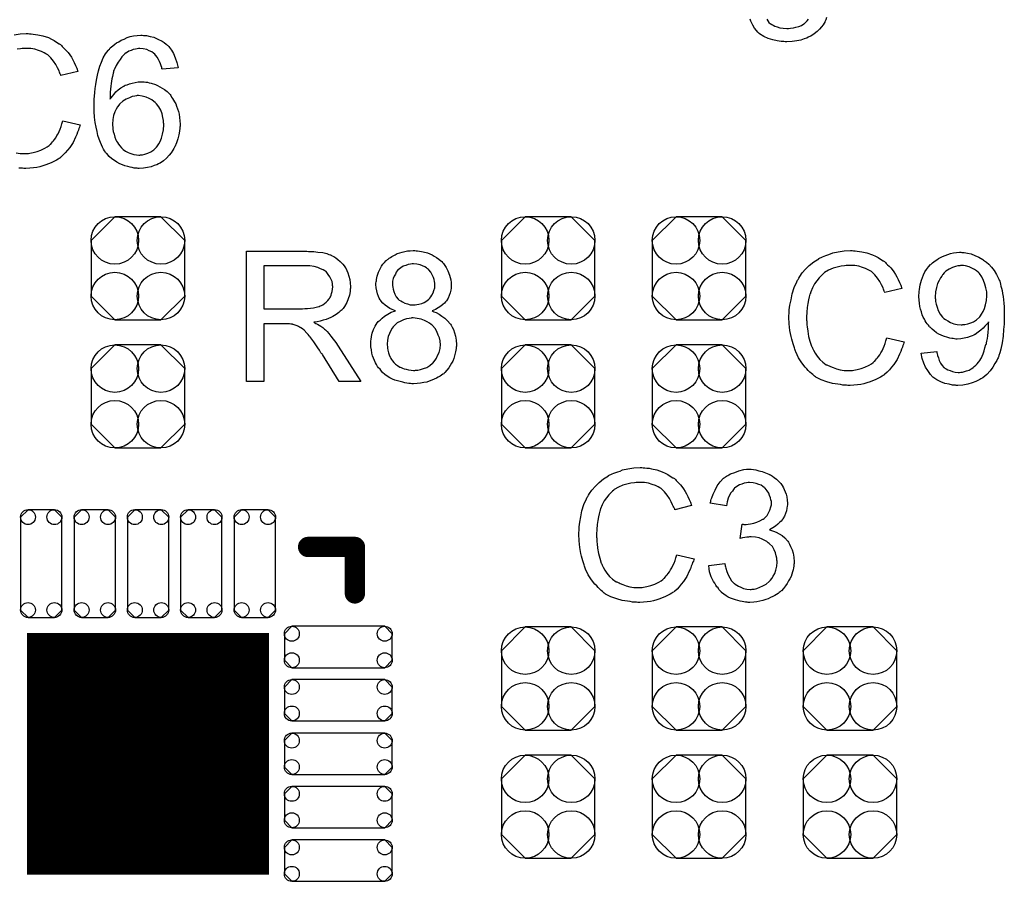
# Model space of a CAD drawing. Extents: x -0.07 to 0.95, y -0.15 to 1.54.
# Tile 9 of 16: x 0.41 to 0.7, y 0.7 to 0.96. Entities that reach past the tile are written whole.
import ezdxf

# ---------------------------------------------------------------- set-up
doc = ezdxf.new("R2010")
doc.units = 0
doc.layers.get('0').update_dxf_attribs({"linetype": 'CONTINUOUS'})
doc.layers.add('gto', color=2, linetype='CONTINUOUS')
doc.layers.add('gts', color=1, linetype='CONTINUOUS')

# ---------------------------------------------------------------- blocks, each defined once
blk = doc.blocks.new('D36')
at = {"const_width": 0.003}
blk.add_lwpolyline([(-0.0015, 0, 1), (0.0015, 0, 1)], format="xyb", close=True, dxfattribs=at)
blk = doc.blocks.new('D70')
at = {"const_width": 0.0713}
blk.add_lwpolyline([(-0.03565, 0), (0.03565, 0)], dxfattribs=at)
blk = doc.blocks.new('D71')
blk.add_lwpolyline([(-0.0137, -0.0061), (0.0137, -0.0061), (0.0159, -0.0039), (0.0159, 0.0039), (0.0137, 0.0061), (-0.0137, 0.0061), (-0.0159, 0.0039), (-0.0159, -0.0039)], close=True)
for centre in [(-0.0137, 0.0039), (0.0137, 0.0039), (-0.0137, -0.0039), (0.0137, -0.0039)]:
    blk.add_circle(centre, 0.0022)
blk = doc.blocks.new('D72')
blk.add_lwpolyline([(-0.0061, 0.0137), (-0.0061, -0.0137), (-0.0039, -0.0159), (0.0039, -0.0159), (0.0061, -0.0137), (0.0061, 0.0137), (0.0039, 0.0159), (-0.0039, 0.0159)], close=True)
for centre in [(-0.0039, 0.0137), (0.0039, 0.0137), (-0.0039, -0.0137), (0.0039, -0.0137)]:
    blk.add_circle(centre, 0.0022)
blk = doc.blocks.new('D78')
blk.add_lwpolyline([(-0.0068, -0.0152), (0.0068, -0.0152), (0.0138, -0.0082), (0.0138, 0.0082), (0.0068, 0.0152), (-0.0068, 0.0152), (-0.0138, 0.0082), (-0.0138, -0.0082)], close=True)
for centre in [(-0.0068, 0.0082), (0.0068, 0.0082), (-0.0068, -0.0082), (0.0068, -0.0082)]:
    blk.add_circle(centre, 0.007)

msp = doc.modelspace()

# ---------------------------------------------------------------- linework, layer by layer
at = {"layer": 'gto', "color": 2}
for points in [[(0.6501, 0.9578), (0.6499, 0.9572), (0.6496, 0.9566), (0.6496, 0.9566), (0.6496, 0.9565), (0.6494, 0.9562), (0.6491, 0.9557), (0.6486, 0.9551), (0.648, 0.9544), (0.6473, 0.9537), (0.6464, 0.953), (0.6454, 0.9523), (0.6454, 0.9523), (0.6453, 0.9523), (0.6452, 0.9522), (0.6449, 0.9521), (0.6447, 0.952), (0.6443, 0.9518), (0.6435, 0.9516), (0.6425, 0.9512), (0.6413, 0.951), (0.6399, 0.9508), (0.6384, 0.9507), (0.6379, 0.9507), (0.6375, 0.9508), (0.6371, 0.9508), (0.6367, 0.9508), (0.6361, 0.9509), (0.6355, 0.951), (0.6342, 0.9513), (0.6329, 0.9517), (0.6316, 0.9522), (0.6303, 0.953), (0.6303, 0.9531), (0.6302, 0.9531), (0.6298, 0.9535), (0.6294, 0.954), (0.6288, 0.9547), (0.6283, 0.9556), (0.6278, 0.9568), (0.6276, 0.9574)], [(0.6325, 0.9574), (0.6328, 0.9569), (0.6331, 0.9564), (0.6336, 0.956), (0.6337, 0.956), (0.6339, 0.9558), (0.6343, 0.9556), (0.6348, 0.9553), (0.6355, 0.9551), (0.6363, 0.9548), (0.6373, 0.9547), (0.6384, 0.9546), (0.6389, 0.9546), (0.6395, 0.9547), (0.6403, 0.9548), (0.641, 0.955), (0.6419, 0.9552), (0.6427, 0.9555), (0.6434, 0.956), (0.6435, 0.956), (0.6437, 0.9562), (0.644, 0.9565), (0.6444, 0.9569), (0.6448, 0.9574)], [(0.4105, 0.9527), (0.4123, 0.953), (0.4141, 0.9531), (0.4146, 0.9531), (0.415, 0.953)], [(0.415, 0.953), (0.4155, 0.953), (0.4161, 0.9529), (0.4168, 0.9528), (0.4175, 0.9527), (0.419, 0.9524), (0.4206, 0.9519), (0.4215, 0.9515), (0.4223, 0.9511), (0.423, 0.9506), (0.4238, 0.9501), (0.4239, 0.9501), (0.424, 0.95), (0.4242, 0.9499), (0.4245, 0.9496), (0.4247, 0.9493), (0.4251, 0.9489), (0.4255, 0.9485), (0.426, 0.948), (0.4264, 0.9475), (0.4269, 0.9468), (0.4274, 0.9461), (0.4278, 0.9454), (0.4282, 0.9446), (0.4286, 0.9437), (0.429, 0.9429), (0.4293, 0.9419), (0.4243, 0.9407), (0.4243, 0.9408), (0.4243, 0.9409), (0.4241, 0.9411), (0.424, 0.9414), (0.4239, 0.9417), (0.4238, 0.9421), (0.4233, 0.943), (0.4228, 0.944), (0.4221, 0.945), (0.4213, 0.946), (0.4204, 0.9468), (0.4203, 0.9469), (0.4199, 0.9471), (0.4194, 0.9474), (0.4186, 0.9478), (0.4177, 0.9481), (0.4166, 0.9485), (0.4154, 0.9487), (0.414, 0.9487), (0.4135, 0.9487), (0.4133, 0.9487), (0.4129, 0.9487), (0.4124, 0.9486), (0.4114, 0.9485)], [(0.4487, 0.9525), (0.4491, 0.9525), (0.4495, 0.9525), (0.4506, 0.9522), (0.4517, 0.952), (0.4529, 0.9515), (0.4542, 0.9509), (0.4548, 0.9505), (0.4553, 0.95), (0.4554, 0.95), (0.4554, 0.9499), (0.4556, 0.9497), (0.4558, 0.9496), (0.4561, 0.9493), (0.4563, 0.949), (0.4569, 0.9482), (0.4575, 0.9472), (0.458, 0.946), (0.4585, 0.9446), (0.4589, 0.943), (0.4542, 0.9426), (0.4542, 0.9427), (0.4541, 0.9427), (0.4541, 0.9431), (0.4539, 0.9436), (0.4537, 0.9442), (0.4534, 0.9449), (0.4531, 0.9455), (0.4527, 0.9461), (0.4523, 0.9466), (0.4522, 0.9467), (0.452, 0.947), (0.4516, 0.9473), (0.4511, 0.9477), (0.4503, 0.948), (0.4496, 0.9484), (0.4486, 0.9486), (0.4476, 0.9487), (0.4472, 0.9487), (0.4468, 0.9486), (0.4463, 0.9485), (0.4456, 0.9484), (0.445, 0.9481), (0.4443, 0.9479), (0.4436, 0.9474), (0.4435, 0.9474), (0.4432, 0.9471), (0.4428, 0.9467), (0.4423, 0.9462), (0.4418, 0.9455), (0.4412, 0.9447), (0.4406, 0.9437), (0.4401, 0.9426), (0.4401, 0.9426), (0.44, 0.9425), (0.44, 0.9423), (0.4398, 0.9421), (0.4398, 0.9417), (0.4397, 0.9414), (0.4396, 0.9409), (0.4395, 0.9404), (0.4393, 0.9398), (0.4392, 0.9391), (0.4391, 0.9384), (0.439, 0.9376), (0.4389, 0.9367), (0.4388, 0.9358), (0.4388, 0.9348), (0.4388, 0.9338), (0.4388, 0.9339), (0.4391, 0.9342), (0.4395, 0.9346), (0.44, 0.9352), (0.4405, 0.9359), (0.4412, 0.9365), (0.442, 0.9371), (0.4429, 0.9376), (0.443, 0.9376), (0.443, 0.9377), (0.4433, 0.9379), (0.4438, 0.938), (0.4445, 0.9383), (0.4453, 0.9385), (0.4462, 0.9387), (0.4471, 0.9389), (0.4481, 0.9389), (0.4486, 0.9389), (0.4489, 0.9389), (0.4493, 0.9388), (0.4498, 0.9388), (0.4503, 0.9386), (0.4509, 0.9385), (0.4522, 0.9381), (0.4528, 0.9378), (0.4535, 0.9374), (0.4542, 0.937), (0.4549, 0.9366), (0.4556, 0.936), (0.4562, 0.9354), (0.4562, 0.9354), (0.4563, 0.9353), (0.4565, 0.9351), (0.4567, 0.9348), (0.4569, 0.9344), (0.4572, 0.934), (0.4575, 0.9335), (0.4578, 0.933), (0.4582, 0.9324), (0.4584, 0.9317), (0.4587, 0.9309), (0.459, 0.9301), (0.4592, 0.9293), (0.4593, 0.9284), (0.4594, 0.9274), (0.4595, 0.9264), (0.4595, 0.9264), (0.4595, 0.9263), (0.4595, 0.9261), (0.4595, 0.9258), (0.4594, 0.9255), (0.4594, 0.9252), (0.4593, 0.9243), (0.4591, 0.9232), (0.4588, 0.9221), (0.4584, 0.9209), (0.4579, 0.9197), (0.4579, 0.9197), (0.4578, 0.9196), (0.4577, 0.9194), (0.4576, 0.9192), (0.4573, 0.9187), (0.4568, 0.9179), (0.4562, 0.9172), (0.4554, 0.9164), (0.4546, 0.9156), (0.4536, 0.9149), (0.4536, 0.9149), (0.4535, 0.9149), (0.4533, 0.9148), (0.4531, 0.9147), (0.4526, 0.9144), (0.4518, 0.9142), (0.4509, 0.9138), (0.4498, 0.9136), (0.4487, 0.9134), (0.4474, 0.9133), (0.4471, 0.9133), (0.4468, 0.9134), (0.4464, 0.9134), (0.4459, 0.9134), (0.4453, 0.9136), (0.4447, 0.9137), (0.444, 0.9139), (0.4432, 0.9141), (0.4425, 0.9144), (0.4417, 0.9147), (0.4408, 0.9152), (0.4401, 0.9157), (0.4393, 0.9162), (0.4385, 0.9169), (0.4378, 0.9177), (0.4377, 0.9177), (0.4376, 0.9179), (0.4375, 0.9181), (0.4372, 0.9185), (0.4369, 0.919), (0.4366, 0.9196), (0.4363, 0.9203), (0.436, 0.921), (0.4356, 0.922), (0.4352, 0.923), (0.435, 0.9242), (0.4347, 0.9255), (0.4344, 0.9269), (0.4342, 0.9285), (0.4341, 0.9301), (0.4341, 0.9319), (0.4341, 0.932), (0.4341, 0.932), (0.4341, 0.9322), (0.4341, 0.9324), (0.4341, 0.933), (0.4341, 0.9338), (0.4342, 0.9346), (0.4343, 0.9357), (0.4344, 0.9369), (0.4346, 0.9381), (0.4348, 0.9394), (0.4351, 0.9408), (0.4354, 0.9421), (0.4358, 0.9435), (0.4363, 0.9447), (0.4368, 0.946), (0.4375, 0.9471), (0.4382, 0.9481), (0.4382, 0.9482), (0.4383, 0.9483), (0.4386, 0.9485), (0.4388, 0.9489), (0.4392, 0.9492), (0.4396, 0.9495), (0.4402, 0.95), (0.4407, 0.9504), (0.4414, 0.9507), (0.4421, 0.9512), (0.443, 0.9515), (0.4438, 0.9519), (0.4447, 0.9522), (0.4457, 0.9524), (0.4468, 0.9525), (0.4479, 0.9526), (0.4483, 0.9526), (0.4487, 0.9525)], [(0.4472, 0.9348), (0.4468, 0.9348), (0.4466, 0.9347), (0.4461, 0.9346), (0.4453, 0.9345), (0.4445, 0.9342), (0.4435, 0.9338), (0.4426, 0.9332), (0.4417, 0.9324), (0.4416, 0.9323), (0.4414, 0.932), (0.441, 0.9315), (0.4406, 0.9308), (0.4402, 0.93), (0.4398, 0.9289), (0.4396, 0.9278), (0.4395, 0.9264), (0.4395, 0.9263), (0.4395, 0.926), (0.4396, 0.9255), (0.4396, 0.9249), (0.4397, 0.9242), (0.44, 0.9234), (0.4402, 0.9226), (0.4405, 0.9218), (0.4406, 0.9217), (0.4407, 0.9214), (0.441, 0.921), (0.4413, 0.9205), (0.4417, 0.92), (0.4422, 0.9194), (0.4427, 0.9189), (0.4434, 0.9184), (0.4435, 0.9183), (0.4437, 0.9182), (0.4441, 0.918), (0.4446, 0.9178), (0.4452, 0.9176), (0.4458, 0.9174), (0.4466, 0.9173), (0.4473, 0.9172), (0.4476, 0.9172), (0.4478, 0.9173), (0.4484, 0.9173), (0.4491, 0.9175), (0.4499, 0.9178), (0.4508, 0.9182), (0.4517, 0.9188), (0.4521, 0.9192), (0.4525, 0.9196), (0.4525, 0.9197), (0.4526, 0.9197), (0.4528, 0.92), (0.4532, 0.9206), (0.4536, 0.9213), (0.454, 0.9223), (0.4543, 0.9234), (0.4546, 0.9247), (0.4547, 0.9262), (0.4547, 0.9262), (0.4547, 0.9263), (0.4547, 0.9265), (0.4546, 0.9268), (0.4546, 0.9272), (0.4546, 0.9275), (0.4544, 0.9284), (0.4542, 0.9294), (0.4538, 0.9305), (0.4532, 0.9315), (0.4525, 0.9324), (0.4524, 0.9325), (0.4521, 0.9328), (0.4517, 0.9331), (0.4511, 0.9336), (0.4503, 0.934), (0.4494, 0.9344), (0.4483, 0.9346), (0.4472, 0.9348)], [(0.4111, 0.9179), (0.4123, 0.9177), (0.4136, 0.9177), (0.414, 0.9177), (0.4143, 0.9177), (0.4147, 0.9177), (0.4151, 0.9178), (0.4161, 0.918), (0.4173, 0.9183), (0.4184, 0.9187), (0.4196, 0.9193), (0.4203, 0.9197), (0.4208, 0.9201), (0.4209, 0.9202), (0.4209, 0.9202), (0.4211, 0.9204), (0.4213, 0.9205), (0.4215, 0.9208), (0.4218, 0.9212), (0.4221, 0.9215), (0.4224, 0.9219), (0.4228, 0.9224), (0.4231, 0.923), (0.4235, 0.9235), (0.4238, 0.9242), (0.4241, 0.9249), (0.4244, 0.9257), (0.4246, 0.9265), (0.4249, 0.9274), (0.43, 0.9262), (0.43, 0.9261), (0.4299, 0.9259), (0.4298, 0.9255), (0.4296, 0.9251), (0.4295, 0.9246), (0.4292, 0.924), (0.429, 0.9233), (0.4286, 0.9226), (0.4279, 0.921), (0.4269, 0.9195), (0.4262, 0.9187), (0.4256, 0.9179), (0.425, 0.9173), (0.4242, 0.9166), (0.4241, 0.9166), (0.424, 0.9164), (0.4238, 0.9163), (0.4235, 0.9161), (0.423, 0.9158), (0.4226, 0.9156), (0.422, 0.9153), (0.4214, 0.915), (0.4206, 0.9147), (0.4199, 0.9144), (0.419, 0.9141), (0.4181, 0.9138), (0.4172, 0.9136), (0.4162, 0.9135), (0.4151, 0.9134), (0.414, 0.9133), (0.4134, 0.9133), (0.413, 0.9134), (0.4125, 0.9134), (0.4119, 0.9134)], [(0.4973, 0.8888), (0.4978, 0.8888), (0.4989, 0.8888), (0.5001, 0.8886), (0.5015, 0.8885), (0.5027, 0.8882), (0.5033, 0.888), (0.5038, 0.8879), (0.5039, 0.8879), (0.5039, 0.8878), (0.5043, 0.8876), (0.5048, 0.8874), (0.5054, 0.887), (0.506, 0.8865), (0.5067, 0.8859), (0.5074, 0.8851), (0.5081, 0.8842), (0.5081, 0.8841), (0.5081, 0.8841), (0.5084, 0.8837), (0.5086, 0.8832), (0.5089, 0.8825), (0.5092, 0.8816), (0.5095, 0.8806), (0.5096, 0.8796), (0.5097, 0.8784), (0.5097, 0.8784), (0.5097, 0.8783), (0.5097, 0.878), (0.5096, 0.8777), (0.5096, 0.8774), (0.5096, 0.877), (0.5094, 0.876), (0.509, 0.8749), (0.5086, 0.8738), (0.5079, 0.8726), (0.5075, 0.872), (0.507, 0.8715), (0.507, 0.8714), (0.5069, 0.8714), (0.5067, 0.8712), (0.5065, 0.871), (0.5063, 0.8708), (0.5059, 0.8706), (0.5055, 0.8703), (0.505, 0.87), (0.5045, 0.8697), (0.5039, 0.8694), (0.5032, 0.8691), (0.5025, 0.8688), (0.5016, 0.8686), (0.5008, 0.8683), (0.4999, 0.8681), (0.4989, 0.868), (0.499, 0.8679), (0.4992, 0.8678), (0.4995, 0.8676), (0.5, 0.8674), (0.501, 0.8668), (0.5015, 0.8664), (0.5019, 0.866), (0.502, 0.8659), (0.5023, 0.8657), (0.5028, 0.8652), (0.5033, 0.8647), (0.5039, 0.8639), (0.5046, 0.863), (0.5054, 0.862), (0.5061, 0.8609), (0.5127, 0.8505), (0.5064, 0.8505), (0.5014, 0.8585), (0.5014, 0.8585), (0.5013, 0.8587), (0.5011, 0.8588), (0.501, 0.859), (0.5006, 0.8597), (0.5001, 0.8604), (0.4995, 0.8613), (0.4989, 0.8622), (0.4983, 0.863), (0.4977, 0.8638), (0.4976, 0.8638), (0.4975, 0.864), (0.4972, 0.8644), (0.4968, 0.8648), (0.496, 0.8656), (0.4955, 0.866), (0.4951, 0.8663), (0.495, 0.8664), (0.4949, 0.8664), (0.4947, 0.8665), (0.4944, 0.8667), (0.494, 0.8669), (0.4937, 0.867), (0.4928, 0.8673), (0.4927, 0.8673), (0.4926, 0.8674), (0.4924, 0.8674), (0.4921, 0.8674), (0.4917, 0.8675), (0.4913, 0.8675), (0.4907, 0.8675), (0.4841, 0.8675), (0.4841, 0.8505), (0.479, 0.8505), (0.479, 0.8889), (0.4968, 0.8889), (0.4973, 0.8888)], [(0.5291, 0.889), (0.5295, 0.889), (0.53, 0.8889), (0.5306, 0.8888), (0.5311, 0.8887), (0.5324, 0.8884), (0.5338, 0.8879), (0.5344, 0.8875), (0.5351, 0.8871), (0.5357, 0.8866), (0.5363, 0.8861), (0.5364, 0.8861), (0.5364, 0.886), (0.5366, 0.8859), (0.5368, 0.8856), (0.5371, 0.8853), (0.5373, 0.885), (0.5379, 0.8841), (0.5384, 0.8831), (0.5389, 0.8819), (0.5393, 0.8805), (0.5394, 0.8797), (0.5394, 0.879), (0.5394, 0.8789), (0.5394, 0.8789), (0.5394, 0.8785), (0.5394, 0.878), (0.5393, 0.8774), (0.5391, 0.8766), (0.5388, 0.8759), (0.5385, 0.8751), (0.538, 0.8743), (0.5379, 0.8742), (0.5377, 0.874), (0.5374, 0.8736), (0.5369, 0.8732), (0.5363, 0.8727), (0.5356, 0.8722), (0.5348, 0.8717), (0.5338, 0.8713), (0.5338, 0.8713), (0.5339, 0.8712), (0.5341, 0.8711), (0.5343, 0.871), (0.535, 0.8708), (0.5358, 0.8704), (0.5366, 0.8698), (0.5375, 0.8692), (0.5383, 0.8684), (0.5391, 0.8675), (0.5391, 0.8675), (0.5392, 0.8674), (0.5394, 0.8671), (0.5397, 0.8665), (0.5401, 0.8658), (0.5404, 0.8649), (0.5407, 0.8639), (0.5409, 0.8627), (0.541, 0.8614), (0.541, 0.8614), (0.541, 0.8612), (0.541, 0.8609), (0.5409, 0.8606), (0.5409, 0.8602), (0.5408, 0.8597), (0.5407, 0.8592), (0.5405, 0.8585), (0.5402, 0.8573), (0.5399, 0.8565), (0.5395, 0.8559), (0.5391, 0.8552), (0.5387, 0.8545), (0.5381, 0.8538), (0.5375, 0.8532), (0.5374, 0.8531), (0.5373, 0.853), (0.5372, 0.8528), (0.5369, 0.8527), (0.5365, 0.8524), (0.5361, 0.8521), (0.5356, 0.8518), (0.5351, 0.8515), (0.5344, 0.8512), (0.5337, 0.8509), (0.5329, 0.8506), (0.5322, 0.8503), (0.5313, 0.8502), (0.5303, 0.85), (0.5294, 0.8499), (0.5283, 0.8498), (0.5278, 0.8498), (0.5274, 0.8499), (0.5269, 0.8499), (0.5263, 0.85), (0.5257, 0.8501), (0.5251, 0.8503), (0.5236, 0.8507), (0.5228, 0.8509), (0.5221, 0.8512), (0.5213, 0.8516), (0.5205, 0.8521), (0.5198, 0.8526), (0.5191, 0.8532), (0.5191, 0.8532), (0.519, 0.8533), (0.5188, 0.8535), (0.5186, 0.8538), (0.5184, 0.8541), (0.518, 0.8545), (0.5177, 0.8549), (0.5174, 0.8555), (0.5171, 0.856), (0.5168, 0.8567), (0.5162, 0.8581), (0.516, 0.8589), (0.5159, 0.8598), (0.5157, 0.8607), (0.5157, 0.8615), (0.5157, 0.8616), (0.5157, 0.8617), (0.5157, 0.8619), (0.5157, 0.8622), (0.5157, 0.8625), (0.5158, 0.8629), (0.5159, 0.8638), (0.5161, 0.8648), (0.5165, 0.8658), (0.517, 0.8668), (0.5176, 0.8678), (0.5176, 0.8679), (0.5177, 0.8679), (0.5179, 0.8682), (0.5184, 0.8686), (0.519, 0.8692), (0.5197, 0.8698), (0.5207, 0.8704), (0.5217, 0.8709), (0.523, 0.8713), (0.523, 0.8713), (0.5229, 0.8713), (0.5227, 0.8714), (0.5225, 0.8715), (0.522, 0.8717), (0.5213, 0.872), (0.5206, 0.8725), (0.5199, 0.873), (0.5192, 0.8736), (0.5186, 0.8743), (0.5186, 0.8744), (0.5184, 0.8746), (0.5182, 0.8751), (0.518, 0.8756), (0.5177, 0.8764), (0.5175, 0.8772), (0.5173, 0.8781), (0.5172, 0.8791), (0.5172, 0.8792), (0.5172, 0.8793), (0.5172, 0.8795), (0.5173, 0.8799), (0.5174, 0.8802), (0.5174, 0.8806), (0.5176, 0.8816), (0.518, 0.8827), (0.5185, 0.8839), (0.5188, 0.8845), (0.5192, 0.8851), (0.5197, 0.8856), (0.5202, 0.8862), (0.5203, 0.8862), (0.5204, 0.8863), (0.5206, 0.8865), (0.5208, 0.8866), (0.5211, 0.8869), (0.5215, 0.8871), (0.5219, 0.8874), (0.5223, 0.8876), (0.5229, 0.8879), (0.5235, 0.8882), (0.5242, 0.8884), (0.5249, 0.8886), (0.5265, 0.889), (0.5273, 0.889), (0.5282, 0.8891), (0.5287, 0.8891), (0.5291, 0.889)], [(0.658, 0.889), (0.6585, 0.889), (0.6591, 0.8889), (0.6598, 0.8888), (0.6605, 0.8887), (0.662, 0.8884), (0.6636, 0.8879), (0.6645, 0.8875), (0.6653, 0.8871), (0.666, 0.8866), (0.6668, 0.8861), (0.6669, 0.8861), (0.667, 0.886), (0.6672, 0.8859), (0.6675, 0.8856), (0.6677, 0.8853), (0.6681, 0.8849), (0.6685, 0.8845), (0.669, 0.884), (0.6694, 0.8835), (0.6699, 0.8828), (0.6704, 0.8821), (0.6708, 0.8814), (0.6712, 0.8806), (0.6716, 0.8797), (0.672, 0.8789), (0.6723, 0.8779), (0.6673, 0.8767), (0.6673, 0.8768), (0.6672, 0.8769), (0.6671, 0.8771), (0.667, 0.8774), (0.6669, 0.8777), (0.6668, 0.8781), (0.6663, 0.879), (0.6658, 0.88), (0.6651, 0.881), (0.6643, 0.882), (0.6634, 0.8828), (0.6633, 0.8829), (0.6629, 0.8831), (0.6624, 0.8834), (0.6616, 0.8838), (0.6607, 0.8841), (0.6596, 0.8845), (0.6584, 0.8847), (0.657, 0.8847), (0.6565, 0.8847), (0.6563, 0.8847), (0.6559, 0.8847), (0.6554, 0.8846), (0.6544, 0.8845), (0.6532, 0.8842), (0.652, 0.8839), (0.6507, 0.8833), (0.6495, 0.8826), (0.6495, 0.8826), (0.6494, 0.8825), (0.649, 0.8822), (0.6485, 0.8817), (0.6479, 0.8811), (0.6472, 0.8802), (0.6465, 0.8793), (0.6459, 0.8781), (0.6454, 0.8769), (0.6454, 0.8768), (0.6453, 0.8767), (0.6453, 0.8765), (0.6452, 0.8763), (0.6451, 0.8759), (0.645, 0.8755), (0.6448, 0.8746), (0.6446, 0.8735), (0.6444, 0.8723), (0.6443, 0.8709), (0.6442, 0.8695), (0.6442, 0.8694), (0.6442, 0.8693), (0.6442, 0.869), (0.6442, 0.8686), (0.6443, 0.8683), (0.6443, 0.8678), (0.6443, 0.8672), (0.6444, 0.8666), (0.6446, 0.8653), (0.6448, 0.8638), (0.6452, 0.8624), (0.6456, 0.8609), (0.6456, 0.8609), (0.6457, 0.8608), (0.6458, 0.8606), (0.6459, 0.8603), (0.6462, 0.8597), (0.6467, 0.8589), (0.6473, 0.858), (0.6481, 0.857), (0.649, 0.8562), (0.65, 0.8554), (0.6501, 0.8554), (0.6502, 0.8554), (0.6504, 0.8553), (0.6506, 0.8552), (0.6509, 0.8551), (0.6512, 0.8549), (0.652, 0.8546), (0.653, 0.8542), (0.6541, 0.8539), (0.6553, 0.8537), (0.6566, 0.8537), (0.657, 0.8537), (0.6573, 0.8537), (0.6577, 0.8537), (0.6581, 0.8538), (0.6591, 0.854), (0.6603, 0.8543), (0.6614, 0.8547), (0.6626, 0.8553), (0.6633, 0.8557), (0.6638, 0.8561), (0.6639, 0.8562), (0.6639, 0.8562), (0.6641, 0.8564), (0.6643, 0.8565), (0.6645, 0.8568), (0.6648, 0.8572), (0.6651, 0.8575), (0.6654, 0.8579), (0.6658, 0.8584), (0.6661, 0.859), (0.6665, 0.8595), (0.6668, 0.8602), (0.6671, 0.8609), (0.6674, 0.8617), (0.6676, 0.8625), (0.6679, 0.8634), (0.673, 0.8622), (0.673, 0.8621), (0.6729, 0.8619), (0.6728, 0.8615), (0.6726, 0.8611), (0.6725, 0.8606), (0.6722, 0.86), (0.672, 0.8593), (0.6716, 0.8586), (0.6709, 0.857), (0.6699, 0.8555), (0.6692, 0.8547), (0.6686, 0.8539), (0.668, 0.8533), (0.6672, 0.8526), (0.6671, 0.8526), (0.667, 0.8524), (0.6668, 0.8523), (0.6665, 0.8521), (0.666, 0.8518), (0.6656, 0.8516), (0.665, 0.8513), (0.6644, 0.851), (0.6636, 0.8507), (0.6629, 0.8504), (0.662, 0.8501), (0.6611, 0.8498), (0.6602, 0.8496), (0.6592, 0.8495), (0.6581, 0.8494), (0.657, 0.8493), (0.6564, 0.8493), (0.656, 0.8494), (0.6555, 0.8494), (0.6549, 0.8494), (0.6542, 0.8496), (0.6534, 0.8497), (0.6518, 0.8499), (0.6502, 0.8504), (0.6485, 0.851), (0.6477, 0.8514), (0.6469, 0.8518), (0.6469, 0.8519), (0.6468, 0.8519), (0.6465, 0.8521), (0.6463, 0.8523), (0.646, 0.8526), (0.6456, 0.8529), (0.6452, 0.8533), (0.6447, 0.8537), (0.6443, 0.8542), (0.6438, 0.8547), (0.6428, 0.856), (0.6418, 0.8575), (0.641, 0.8592), (0.641, 0.8592), (0.6409, 0.8594), (0.6408, 0.8597), (0.6407, 0.86), (0.6406, 0.8604), (0.6404, 0.861), (0.6402, 0.8616), (0.64, 0.8623), (0.6398, 0.863), (0.6396, 0.8638), (0.6393, 0.8655), (0.6391, 0.8675), (0.639, 0.8695), (0.639, 0.8695), (0.639, 0.8698), (0.639, 0.8701), (0.6391, 0.8705), (0.6391, 0.871), (0.6391, 0.8716), (0.6392, 0.8723), (0.6393, 0.873), (0.6396, 0.8746), (0.6399, 0.8764), (0.6405, 0.8782), (0.6413, 0.8799), (0.6413, 0.88), (0.6414, 0.8801), (0.6415, 0.8804), (0.6417, 0.8806), (0.6419, 0.881), (0.6422, 0.8815), (0.6429, 0.8825), (0.6439, 0.8836), (0.645, 0.8847), (0.6463, 0.8858), (0.6478, 0.8867), (0.6478, 0.8868), (0.648, 0.8869), (0.6482, 0.887), (0.6485, 0.8871), (0.6489, 0.8873), (0.6494, 0.8875), (0.6499, 0.8877), (0.6505, 0.8879), (0.6512, 0.8881), (0.6519, 0.8884), (0.6535, 0.8887), (0.6553, 0.889), (0.6571, 0.8891), (0.6576, 0.8891), (0.658, 0.889)], [(0.69, 0.8885), (0.6903, 0.8885), (0.6907, 0.8885), (0.6916, 0.8883), (0.6927, 0.8881), (0.6938, 0.8877), (0.695, 0.8872), (0.6962, 0.8865), (0.6962, 0.8865), (0.6963, 0.8864), (0.6964, 0.8863), (0.6967, 0.8861), (0.6972, 0.8857), (0.6979, 0.8851), (0.6987, 0.8842), (0.6995, 0.8832), (0.7002, 0.8821), (0.7009, 0.8807), (0.7009, 0.8807), (0.7009, 0.8806), (0.701, 0.8804), (0.7012, 0.8801), (0.7013, 0.8797), (0.7014, 0.8792), (0.7015, 0.8786), (0.7017, 0.878), (0.7019, 0.8773), (0.702, 0.8765), (0.7022, 0.8756), (0.7023, 0.8746), (0.7024, 0.8736), (0.7025, 0.8725), (0.7025, 0.8713), (0.7025, 0.87), (0.7025, 0.8699), (0.7025, 0.8696), (0.7025, 0.8693), (0.7025, 0.8688), (0.7025, 0.8681), (0.7025, 0.8674), (0.7024, 0.8666), (0.7023, 0.8658), (0.7022, 0.8639), (0.7019, 0.8619), (0.7015, 0.86), (0.7012, 0.859), (0.7009, 0.8582), (0.7009, 0.8582), (0.7009, 0.858), (0.7008, 0.8578), (0.7007, 0.8575), (0.7005, 0.8572), (0.7003, 0.8567), (0.6997, 0.8558), (0.6991, 0.8547), (0.6983, 0.8536), (0.6973, 0.8526), (0.6962, 0.8516), (0.6961, 0.8516), (0.696, 0.8515), (0.6958, 0.8514), (0.6956, 0.8513), (0.6953, 0.8511), (0.6949, 0.8509), (0.6945, 0.8507), (0.6941, 0.8505), (0.693, 0.8501), (0.6917, 0.8497), (0.6903, 0.8494), (0.6888, 0.8493), (0.6883, 0.8493), (0.6881, 0.8494), (0.6877, 0.8494), (0.6872, 0.8494), (0.6862, 0.8497), (0.685, 0.8499), (0.6838, 0.8504), (0.6826, 0.851), (0.682, 0.8514), (0.6814, 0.8518), (0.6813, 0.8519), (0.6813, 0.8519), (0.6811, 0.8521), (0.681, 0.8523), (0.6807, 0.8526), (0.6805, 0.8529), (0.6799, 0.8537), (0.6793, 0.8547), (0.6788, 0.8559), (0.6783, 0.8573), (0.678, 0.8589), (0.6826, 0.8593), (0.6826, 0.8592), (0.6826, 0.8591), (0.6826, 0.859), (0.6827, 0.8588), (0.6828, 0.8582), (0.6831, 0.8575), (0.6833, 0.8567), (0.6837, 0.8559), (0.6842, 0.8552), (0.6847, 0.8546), (0.6848, 0.8546), (0.685, 0.8544), (0.6854, 0.8542), (0.6858, 0.8539), (0.6865, 0.8537), (0.6872, 0.8534), (0.688, 0.8533), (0.6889, 0.8532), (0.6893, 0.8532), (0.6897, 0.8533), (0.6902, 0.8533), (0.6908, 0.8534), (0.6914, 0.8536), (0.6921, 0.8538), (0.6927, 0.8542), (0.6927, 0.8542), (0.6929, 0.8543), (0.6933, 0.8546), (0.6936, 0.8549), (0.6941, 0.8553), (0.6945, 0.8557), (0.6949, 0.8562), (0.6954, 0.8568), (0.6954, 0.8569), (0.6956, 0.8572), (0.6958, 0.8575), (0.696, 0.858), (0.6963, 0.8587), (0.6966, 0.8595), (0.6968, 0.8604), (0.6971, 0.8614), (0.6971, 0.8614), (0.6972, 0.8615), (0.6972, 0.8617), (0.6972, 0.8619), (0.6973, 0.8624), (0.6975, 0.8632), (0.6976, 0.864), (0.6977, 0.865), (0.6978, 0.866), (0.6978, 0.8671), (0.6978, 0.8672), (0.6978, 0.8674), (0.6978, 0.8676), (0.6978, 0.8681), (0.6978, 0.868), (0.6976, 0.8677), (0.6972, 0.8673), (0.6968, 0.8668), (0.6963, 0.8662), (0.6956, 0.8656), (0.6948, 0.865), (0.6939, 0.8644), (0.6938, 0.8644), (0.6935, 0.8642), (0.693, 0.864), (0.6924, 0.8638), (0.6916, 0.8635), (0.6907, 0.8633), (0.6897, 0.8631), (0.6886, 0.863), (0.6882, 0.863), (0.6878, 0.8631), (0.6874, 0.8632), (0.687, 0.8632), (0.6864, 0.8633), (0.6858, 0.8635), (0.6846, 0.8639), (0.6839, 0.8642), (0.6832, 0.8645), (0.6825, 0.8649), (0.6818, 0.8654), (0.6812, 0.8659), (0.6806, 0.8665), (0.6805, 0.8665), (0.6804, 0.8666), (0.6803, 0.8668), (0.6801, 0.8671), (0.6798, 0.8675), (0.6795, 0.8679), (0.6792, 0.8684), (0.679, 0.8689), (0.6786, 0.8695), (0.6783, 0.8702), (0.6781, 0.871), (0.6778, 0.8718), (0.6776, 0.8726), (0.6775, 0.8736), (0.6774, 0.8745), (0.6773, 0.8756), (0.6773, 0.8756), (0.6773, 0.8759), (0.6773, 0.8761), (0.6774, 0.8765), (0.6774, 0.877), (0.6775, 0.8776), (0.6776, 0.8783), (0.6777, 0.879), (0.6781, 0.8804), (0.6784, 0.8812), (0.6787, 0.882), (0.6791, 0.8828), (0.6796, 0.8835), (0.6801, 0.8843), (0.6807, 0.885), (0.6808, 0.885), (0.6809, 0.8851), (0.6811, 0.8853), (0.6813, 0.8855), (0.6817, 0.8858), (0.6821, 0.8861), (0.6826, 0.8864), (0.6831, 0.8868), (0.6837, 0.8871), (0.6843, 0.8874), (0.6858, 0.888), (0.6866, 0.8882), (0.6875, 0.8884), (0.6884, 0.8885), (0.6893, 0.8886), (0.6897, 0.8886), (0.69, 0.8885)], [(0.4962, 0.8846), (0.4841, 0.8846), (0.4841, 0.8719), (0.4955, 0.8719), (0.4962, 0.872), (0.497, 0.872), (0.4979, 0.8721), (0.4988, 0.8722), (0.4996, 0.8724), (0.5004, 0.8726), (0.5005, 0.8726), (0.5008, 0.8728), (0.5011, 0.8729), (0.5015, 0.8731), (0.502, 0.8735), (0.5025, 0.8739), (0.503, 0.8744), (0.5034, 0.8749), (0.5035, 0.875), (0.5036, 0.8752), (0.5038, 0.8755), (0.504, 0.876), (0.5041, 0.8765), (0.5043, 0.877), (0.5044, 0.8777), (0.5045, 0.8784), (0.5045, 0.8784), (0.5045, 0.8785), (0.5044, 0.8788), (0.5044, 0.8793), (0.5043, 0.88), (0.504, 0.8806), (0.5036, 0.8814), (0.5031, 0.8821), (0.5025, 0.8829), (0.5024, 0.8829), (0.5021, 0.8831), (0.5016, 0.8834), (0.5009, 0.8837), (0.5001, 0.8841), (0.499, 0.8844), (0.4977, 0.8846), (0.4962, 0.8846)], [(0.5283, 0.8852), (0.5279, 0.8852), (0.5274, 0.8851), (0.5267, 0.885), (0.526, 0.8847), (0.5252, 0.8845), (0.5245, 0.884), (0.5238, 0.8834), (0.5237, 0.8834), (0.5235, 0.8831), (0.5232, 0.8827), (0.523, 0.8822), (0.5226, 0.8816), (0.5223, 0.8809), (0.5221, 0.8801), (0.5221, 0.8792), (0.5221, 0.8792), (0.5221, 0.8791), (0.5221, 0.8788), (0.5222, 0.8783), (0.5223, 0.8777), (0.5225, 0.877), (0.5228, 0.8763), (0.5232, 0.8755), (0.5238, 0.8748), (0.5238, 0.8748), (0.5241, 0.8745), (0.5245, 0.8743), (0.525, 0.874), (0.5257, 0.8736), (0.5265, 0.8734), (0.5273, 0.8731), (0.5283, 0.8731), (0.5285, 0.8731), (0.5288, 0.8731), (0.5293, 0.8732), (0.5299, 0.8733), (0.5307, 0.8735), (0.5314, 0.8738), (0.5322, 0.8743), (0.5328, 0.8748), (0.5329, 0.8749), (0.5331, 0.8751), (0.5334, 0.8755), (0.5337, 0.876), (0.5341, 0.8766), (0.5343, 0.8773), (0.5346, 0.8781), (0.5346, 0.879), (0.5346, 0.8791), (0.5346, 0.8791), (0.5346, 0.8795), (0.5345, 0.88), (0.5344, 0.8806), (0.5342, 0.8812), (0.5338, 0.882), (0.5334, 0.8827), (0.5328, 0.8834), (0.5327, 0.8835), (0.5324, 0.8837), (0.5321, 0.884), (0.5316, 0.8843), (0.5309, 0.8846), (0.5302, 0.8849), (0.5293, 0.8851), (0.5283, 0.8852)], [(0.6905, 0.8847), (0.6896, 0.8847), (0.6894, 0.8846), (0.6888, 0.8846), (0.6881, 0.8844), (0.6872, 0.8841), (0.6862, 0.8836), (0.6853, 0.883), (0.6848, 0.8825), (0.6844, 0.8821), (0.6844, 0.882), (0.6843, 0.882), (0.6842, 0.8818), (0.6841, 0.8816), (0.6837, 0.8811), (0.6833, 0.8803), (0.6828, 0.8794), (0.6825, 0.8782), (0.6822, 0.8769), (0.6821, 0.8754), (0.6821, 0.8754), (0.6821, 0.8753), (0.6821, 0.8751), (0.6822, 0.8748), (0.6822, 0.8745), (0.6822, 0.8741), (0.6824, 0.8733), (0.6827, 0.8724), (0.683, 0.8714), (0.6836, 0.8704), (0.6843, 0.8695), (0.6844, 0.8694), (0.6847, 0.8691), (0.6852, 0.8688), (0.6858, 0.8684), (0.6866, 0.8679), (0.6876, 0.8675), (0.6886, 0.8673), (0.6898, 0.8672), (0.6901, 0.8672), (0.6903, 0.8673), (0.6909, 0.8673), (0.6917, 0.8675), (0.6926, 0.8678), (0.6934, 0.8681), (0.6943, 0.8687), (0.6952, 0.8695), (0.6953, 0.8696), (0.6955, 0.8699), (0.6958, 0.8704), (0.6963, 0.8711), (0.6967, 0.872), (0.697, 0.8731), (0.6972, 0.8744), (0.6973, 0.8758), (0.6973, 0.8759), (0.6973, 0.876), (0.6973, 0.8762), (0.6973, 0.8765), (0.6973, 0.8769), (0.6972, 0.8773), (0.6971, 0.8781), (0.6968, 0.8792), (0.6964, 0.8803), (0.6959, 0.8814), (0.6952, 0.8823), (0.6952, 0.8824), (0.6951, 0.8824), (0.6948, 0.8827), (0.6943, 0.8831), (0.6937, 0.8835), (0.6929, 0.8839), (0.6921, 0.8843), (0.6911, 0.8846), (0.6905, 0.8847)], [(0.5282, 0.8693), (0.5278, 0.8693), (0.5276, 0.8692), (0.527, 0.8691), (0.5262, 0.869), (0.5253, 0.8687), (0.5245, 0.8683), (0.5235, 0.8678), (0.5227, 0.867), (0.5226, 0.8669), (0.5223, 0.8666), (0.522, 0.8662), (0.5216, 0.8655), (0.5212, 0.8647), (0.5208, 0.8638), (0.5206, 0.8627), (0.5205, 0.8615), (0.5205, 0.8614), (0.5205, 0.8612), (0.5206, 0.8608), (0.5206, 0.8603), (0.5207, 0.8597), (0.5209, 0.859), (0.5211, 0.8584), (0.5214, 0.8577), (0.5215, 0.8576), (0.5216, 0.8573), (0.5218, 0.857), (0.5221, 0.8566), (0.5225, 0.8561), (0.523, 0.8556), (0.5236, 0.8552), (0.5242, 0.8547), (0.5243, 0.8547), (0.5246, 0.8546), (0.525, 0.8544), (0.5255, 0.8542), (0.5261, 0.8541), (0.5268, 0.8539), (0.5276, 0.8538), (0.5283, 0.8537), (0.5287, 0.8537), (0.5289, 0.8538), (0.5296, 0.8538), (0.5303, 0.854), (0.5312, 0.8543), (0.5322, 0.8546), (0.5331, 0.8552), (0.5339, 0.8559), (0.5341, 0.856), (0.5343, 0.8563), (0.5347, 0.8568), (0.5351, 0.8574), (0.5354, 0.8582), (0.5358, 0.8591), (0.5361, 0.8602), (0.5362, 0.8614), (0.5362, 0.8614), (0.5362, 0.8615), (0.5362, 0.8617), (0.5361, 0.8619), (0.5361, 0.8625), (0.5359, 0.8634), (0.5356, 0.8642), (0.5352, 0.8652), (0.5347, 0.8661), (0.5339, 0.867), (0.5338, 0.8671), (0.5335, 0.8673), (0.533, 0.8677), (0.5323, 0.8681), (0.5315, 0.8685), (0.5305, 0.8689), (0.5294, 0.8691), (0.5282, 0.8693)], [(0.596, 0.825), (0.5965, 0.825), (0.5971, 0.8249), (0.5978, 0.8249), (0.5985, 0.8247), (0.6, 0.8244), (0.6016, 0.8239), (0.6025, 0.8235), (0.6033, 0.8231), (0.604, 0.8226), (0.6048, 0.8221), (0.6049, 0.8221), (0.605, 0.822), (0.6052, 0.8219), (0.6055, 0.8216), (0.6057, 0.8213), (0.6061, 0.8209), (0.6065, 0.8205), (0.607, 0.82), (0.6074, 0.8195), (0.6079, 0.8188), (0.6084, 0.8181), (0.6088, 0.8174), (0.6092, 0.8166), (0.6096, 0.8157), (0.61, 0.8149), (0.6103, 0.8139), (0.6053, 0.8127), (0.6053, 0.8128), (0.6053, 0.8129), (0.6051, 0.8131), (0.605, 0.8134), (0.6049, 0.8137), (0.6047, 0.8141), (0.6043, 0.815), (0.6038, 0.816), (0.6031, 0.817), (0.6023, 0.818), (0.6014, 0.8188), (0.6013, 0.8189), (0.6009, 0.8191), (0.6004, 0.8194), (0.5996, 0.8198), (0.5987, 0.8201), (0.5976, 0.8205), (0.5964, 0.8207), (0.595, 0.8207), (0.5945, 0.8207), (0.5943, 0.8207), (0.5939, 0.8207), (0.5934, 0.8206), (0.5924, 0.8205), (0.5912, 0.8202), (0.59, 0.8199), (0.5887, 0.8193), (0.5875, 0.8186), (0.5875, 0.8186), (0.5874, 0.8185), (0.587, 0.8182), (0.5865, 0.8177), (0.5859, 0.8171), (0.5852, 0.8162), (0.5845, 0.8153), (0.5839, 0.8141), (0.5834, 0.8129), (0.5834, 0.8128), (0.5833, 0.8127), (0.5833, 0.8125), (0.5832, 0.8123), (0.5831, 0.8119), (0.583, 0.8115), (0.5828, 0.8106), (0.5826, 0.8095), (0.5824, 0.8083), (0.5823, 0.8069), (0.5822, 0.8055), (0.5822, 0.8054), (0.5822, 0.8053), (0.5822, 0.805), (0.5822, 0.8046), (0.5823, 0.8043), (0.5823, 0.8038), (0.5823, 0.8032), (0.5824, 0.8026), (0.5825, 0.8013), (0.5828, 0.7998), (0.5832, 0.7984), (0.5836, 0.7969), (0.5836, 0.7969), (0.5837, 0.7968), (0.5838, 0.7966), (0.5839, 0.7963), (0.5842, 0.7957), (0.5847, 0.7949), (0.5853, 0.794), (0.5861, 0.793), (0.587, 0.7922), (0.588, 0.7914), (0.5881, 0.7914), (0.5882, 0.7914), (0.5884, 0.7913), (0.5886, 0.7912), (0.5889, 0.7911), (0.5892, 0.7909), (0.59, 0.7906), (0.591, 0.7902), (0.5921, 0.7899), (0.5933, 0.7897), (0.5946, 0.7897), (0.595, 0.7897), (0.5953, 0.7897), (0.5957, 0.7897), (0.5961, 0.7898), (0.5971, 0.79), (0.5983, 0.7903), (0.5994, 0.7907), (0.6006, 0.7913), (0.6013, 0.7917), (0.6018, 0.7921), (0.6019, 0.7922), (0.6019, 0.7922), (0.6021, 0.7924), (0.6023, 0.7925), (0.6025, 0.7928), (0.6028, 0.7932), (0.6031, 0.7935), (0.6034, 0.7939), (0.6038, 0.7944), (0.6041, 0.795), (0.6045, 0.7955), (0.6048, 0.7962), (0.6051, 0.7969), (0.6054, 0.7977), (0.6056, 0.7985), (0.6059, 0.7994), (0.611, 0.7982), (0.611, 0.7981), (0.6109, 0.7979), (0.6108, 0.7975), (0.6106, 0.7971), (0.6105, 0.7966), (0.6102, 0.796), (0.61, 0.7953), (0.6096, 0.7946), (0.6089, 0.793), (0.6079, 0.7915), (0.6072, 0.7907), (0.6066, 0.7899), (0.606, 0.7893), (0.6052, 0.7886), (0.6051, 0.7886), (0.605, 0.7884), (0.6047, 0.7883), (0.6045, 0.7881), (0.604, 0.7878), (0.6036, 0.7876), (0.603, 0.7873), (0.6024, 0.787), (0.6016, 0.7867), (0.6009, 0.7864), (0.6, 0.7861), (0.5991, 0.7858), (0.5982, 0.7856), (0.5972, 0.7855), (0.5961, 0.7854), (0.595, 0.7853), (0.5944, 0.7853), (0.594, 0.7854), (0.5935, 0.7854), (0.5929, 0.7854), (0.5922, 0.7856), (0.5914, 0.7857), (0.5898, 0.7859), (0.5882, 0.7864), (0.5865, 0.787), (0.5857, 0.7874), (0.5849, 0.7878), (0.5849, 0.7879), (0.5848, 0.7879), (0.5845, 0.7881), (0.5843, 0.7883), (0.584, 0.7886), (0.5836, 0.7889), (0.5832, 0.7893), (0.5827, 0.7897), (0.5823, 0.7902), (0.5818, 0.7907), (0.5808, 0.792), (0.5798, 0.7935), (0.579, 0.7952), (0.579, 0.7952), (0.5789, 0.7954), (0.5788, 0.7957), (0.5787, 0.796), (0.5786, 0.7964), (0.5784, 0.797), (0.5782, 0.7976), (0.578, 0.7983), (0.5778, 0.799), (0.5776, 0.7998), (0.5773, 0.8015), (0.5771, 0.8035), (0.577, 0.8055), (0.577, 0.8055), (0.577, 0.8058), (0.577, 0.8061), (0.5771, 0.8065), (0.5771, 0.807), (0.5771, 0.8076), (0.5772, 0.8083), (0.5773, 0.809), (0.5776, 0.8106), (0.5779, 0.8124), (0.5785, 0.8142), (0.5793, 0.8159), (0.5793, 0.816), (0.5794, 0.8161), (0.5795, 0.8164), (0.5797, 0.8166), (0.5799, 0.817), (0.5802, 0.8175), (0.5809, 0.8185), (0.5819, 0.8196), (0.583, 0.8207), (0.5843, 0.8218), (0.5858, 0.8227), (0.5858, 0.8228), (0.586, 0.8229), (0.5862, 0.823), (0.5865, 0.8231), (0.5869, 0.8233), (0.5874, 0.8235), (0.5879, 0.8237), (0.5885, 0.8239), (0.5892, 0.8241), (0.5899, 0.8244), (0.5915, 0.8247), (0.5933, 0.825), (0.5951, 0.8251), (0.5956, 0.8251), (0.596, 0.825)], [(0.6285, 0.8245), (0.6292, 0.8244), (0.6301, 0.8242), (0.6311, 0.824), (0.6321, 0.8236), (0.6331, 0.8232), (0.6332, 0.8232), (0.6332, 0.8231), (0.6336, 0.823), (0.6341, 0.8226), (0.6346, 0.8222), (0.6353, 0.8217), (0.6359, 0.8211), (0.6366, 0.8204), (0.6372, 0.8195), (0.6372, 0.8194), (0.6374, 0.8191), (0.6376, 0.8186), (0.6379, 0.818), (0.6382, 0.8173), (0.6384, 0.8165), (0.6385, 0.8155), (0.6386, 0.8146), (0.6386, 0.8145), (0.6386, 0.8141), (0.6385, 0.8137), (0.6384, 0.8131), (0.6383, 0.8124), (0.638, 0.8116), (0.6377, 0.8108), (0.6372, 0.81), (0.6372, 0.8099), (0.637, 0.8097), (0.6367, 0.8093), (0.6362, 0.8089), (0.6357, 0.8084), (0.635, 0.8078), (0.6342, 0.8073), (0.6333, 0.8068), (0.6333, 0.8068), (0.6334, 0.8068), (0.6336, 0.8067), (0.6338, 0.8066), (0.6344, 0.8064), (0.6352, 0.8061), (0.6361, 0.8056), (0.637, 0.8051), (0.6378, 0.8044), (0.6386, 0.8035), (0.6387, 0.8034), (0.6389, 0.8031), (0.6392, 0.8025), (0.6395, 0.8018), (0.6399, 0.8009), (0.6402, 0.7999), (0.6404, 0.7987), (0.6405, 0.7973), (0.6405, 0.7973), (0.6405, 0.7971), (0.6405, 0.7968), (0.6404, 0.7965), (0.6404, 0.796), (0.6403, 0.7955), (0.6402, 0.795), (0.64, 0.7944), (0.6396, 0.793), (0.6393, 0.7923), (0.6389, 0.7917), (0.6385, 0.7909), (0.638, 0.7902), (0.6374, 0.7895), (0.6368, 0.7888), (0.6367, 0.7888), (0.6366, 0.7887), (0.6364, 0.7885), (0.6361, 0.7883), (0.6358, 0.788), (0.6353, 0.7877), (0.6348, 0.7874), (0.6342, 0.7871), (0.6336, 0.7868), (0.6329, 0.7864), (0.6322, 0.7862), (0.6313, 0.7859), (0.6304, 0.7857), (0.6295, 0.7855), (0.6286, 0.7854), (0.6275, 0.7853), (0.627, 0.7853), (0.6267, 0.7854), (0.6262, 0.7854), (0.6257, 0.7855), (0.6252, 0.7856), (0.6246, 0.7857), (0.6232, 0.7861), (0.6218, 0.7866), (0.6211, 0.7869), (0.6205, 0.7873), (0.6198, 0.7878), (0.6191, 0.7883), (0.6191, 0.7884), (0.619, 0.7885), (0.6188, 0.7887), (0.6186, 0.7889), (0.6183, 0.7892), (0.6181, 0.7896), (0.6177, 0.7899), (0.6174, 0.7904), (0.6171, 0.791), (0.6167, 0.7915), (0.6161, 0.7929), (0.6156, 0.7944), (0.6155, 0.7953), (0.6154, 0.7962), (0.6201, 0.7968), (0.6201, 0.7967), (0.6201, 0.7966), (0.6202, 0.7964), (0.6202, 0.7961), (0.6203, 0.7958), (0.6204, 0.7954), (0.6207, 0.7945), (0.6211, 0.7935), (0.6216, 0.7926), (0.6221, 0.7917), (0.6228, 0.7909), (0.6229, 0.7909), (0.6231, 0.7907), (0.6236, 0.7904), (0.6241, 0.7901), (0.6248, 0.7898), (0.6256, 0.7895), (0.6266, 0.7893), (0.6276, 0.7892), (0.6279, 0.7892), (0.6281, 0.7893), (0.6287, 0.7893), (0.6295, 0.7895), (0.6304, 0.7898), (0.6313, 0.7902), (0.6323, 0.7907), (0.6332, 0.7915), (0.6333, 0.7916), (0.6336, 0.7919), (0.6339, 0.7924), (0.6343, 0.7931), (0.6348, 0.7939), (0.6351, 0.7949), (0.6354, 0.796), (0.6355, 0.7972), (0.6355, 0.7973), (0.6355, 0.7974), (0.6355, 0.7975), (0.6354, 0.7978), (0.6354, 0.7984), (0.6352, 0.7991), (0.635, 0.8), (0.6346, 0.8009), (0.6341, 0.8018), (0.6333, 0.8026), (0.6332, 0.8027), (0.6329, 0.8029), (0.6325, 0.8033), (0.6319, 0.8036), (0.6311, 0.804), (0.6302, 0.8044), (0.6291, 0.8046), (0.6279, 0.8047), (0.6274, 0.8047), (0.6271, 0.8046), (0.6266, 0.8046), (0.626, 0.8045), (0.6253, 0.8044), (0.6246, 0.8042), (0.6252, 0.8084), (0.6255, 0.8084), (0.6257, 0.8083), (0.6264, 0.8083), (0.627, 0.8084), (0.6277, 0.8085), (0.6286, 0.8087), (0.6295, 0.809), (0.6304, 0.8094), (0.6313, 0.8099), (0.6314, 0.8099), (0.6314, 0.8099), (0.6317, 0.8101), (0.6321, 0.8105), (0.6326, 0.811), (0.633, 0.8118), (0.6334, 0.8126), (0.6337, 0.8135), (0.6338, 0.8141), (0.6338, 0.8147), (0.6338, 0.8147), (0.6338, 0.8148), (0.6338, 0.8151), (0.6337, 0.8156), (0.6336, 0.8162), (0.6333, 0.8169), (0.6331, 0.8176), (0.6326, 0.8183), (0.632, 0.819), (0.6319, 0.819), (0.6317, 0.8192), (0.6313, 0.8195), (0.6308, 0.8199), (0.6301, 0.8201), (0.6293, 0.8204), (0.6284, 0.8206), (0.6274, 0.8207), (0.627, 0.8207), (0.6265, 0.8206), (0.6258, 0.8205), (0.6251, 0.8202), (0.6244, 0.82), (0.6236, 0.8195), (0.6229, 0.819), (0.6228, 0.8189), (0.6226, 0.8186), (0.6223, 0.8182), (0.6219, 0.8177), (0.6215, 0.817), (0.6211, 0.8161), (0.6208, 0.815), (0.6206, 0.8138), (0.6158, 0.8146), (0.6158, 0.8147), (0.6159, 0.8149), (0.616, 0.8151), (0.616, 0.8154), (0.6161, 0.8158), (0.6163, 0.8162), (0.6166, 0.8173), (0.6172, 0.8185), (0.6178, 0.8197), (0.6187, 0.8209), (0.6197, 0.822), (0.6198, 0.822), (0.6199, 0.8221), (0.6201, 0.8222), (0.6203, 0.8224), (0.6206, 0.8226), (0.621, 0.8228), (0.6213, 0.823), (0.6218, 0.8233), (0.623, 0.8237), (0.6242, 0.8242), (0.6257, 0.8245), (0.6265, 0.8246), (0.6279, 0.8246), (0.6285, 0.8245)]]:
    msp.add_lwpolyline(points, dxfattribs=at)
at = {"layer": 'gto', "color": 2, "const_width": 0.006}
for points in [[(0.4972, 0.8017), (0.511, 0.8017)], [(0.511, 0.788), (0.511, 0.8017)]]:
    msp.add_lwpolyline(points, dxfattribs=at)

# ---------------------------------------------------------------- block references
at = {"layer": 'gto'}
for p in [(0.4972, 0.8017), (0.511, 0.8017), (0.511, 0.8017), (0.511, 0.788)]:
    msp.add_blockref('D36', p, dxfattribs=at)
at = {"layer": 'gts'}
for name, p in [('D78', (0.447, 0.8839)), ('D78', (0.568, 0.8839)), ('D78', (0.6125, 0.8839)), ('D78', (0.447, 0.8461)), ('D78', (0.568, 0.8461)), ('D78', (0.6125, 0.8461)), ('D72', (0.4185, 0.7968)), ('D72', (0.4343, 0.7968)), ('D72', (0.45, 0.7968)), ('D72', (0.4657, 0.7968)), ('D72', (0.4815, 0.7968)), ('D71', (0.5061, 0.7722)), ('D70', (0.45, 0.7407)), ('D78', (0.568, 0.7629)), ('D78', (0.6125, 0.7629)), ('D78', (0.657, 0.7629)), ('D71', (0.5061, 0.7565)), ('D71', (0.5061, 0.7407)), ('D78', (0.568, 0.7251)), ('D78', (0.6125, 0.7251)), ('D78', (0.657, 0.7251)), ('D71', (0.5061, 0.725)), ('D71', (0.5061, 0.7092))]:
    msp.add_blockref(name, p, dxfattribs=at)

doc.saveas('drawing.dxf')
